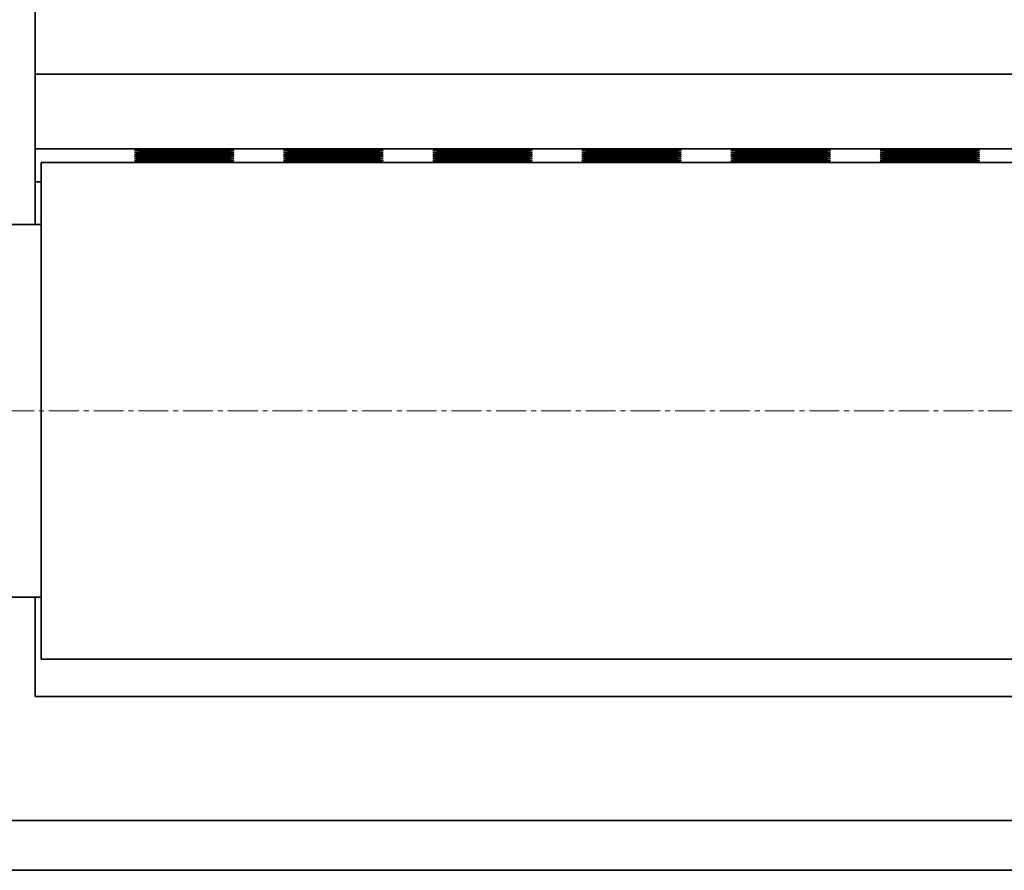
# Model space of a CAD drawing. Header units: millimetres. Extents: x 2945 to 26725, y -1082 to 16127.
# Tile 134 of 151: x 20882 to 21278, y 12148 to 12490. Entities that reach past the tile are written whole.
import ezdxf

# ---------------------------------------------------------------- set-up
doc = ezdxf.new("R2010")
doc.units = ezdxf.units.MM
doc.linetypes.add('点画线', pattern=[18, 12, -2, 2, -2])
doc.layers.get('0').update_dxf_attribs({"lineweight": 35})
for name, color, linetype, lineweight in [('中心线层', 1, '点画线', 18), ('几何体', 7, 'Continuous', 35), ('尺寸线层', 3, 'Continuous', 18)]:
    doc.layers.add(name, color=color, linetype=linetype, lineweight=lineweight)
doc.styles.add('标准', font='txt', dxfattribs={"width": 0.667})
doc.dimstyles.new('GB_尺寸', dxfattribs={"dimtxt": 3.5, "dimasz": 4, "dimexe": 2, "dimexo": 0, "dimtad": 1, "dimdsep": 46, "dimtxsty": '标准', "dimblk": '_CAXARROW', "dimcen": 0, "dimdle": 8, "dimazin": 2, "dimtfac": 0.707107, "dimtdec": 3, "dimtmove": 2, "dimatfit": 3, "dimfxl": 0, "dimfrac": 2, "dimtolj": 1, "dimarcsym": 0})

# ---------------------------------------------------------------- blocks, each defined once
blk = doc.blocks.new('*X159')
at = {"layer": '尺寸线层', "linetype": 'Continuous'}
for points in [[(20437.84, 13747.6), (20447.84, 13667.6), (20427.84, 13667.6)], [(20437.84, 10747.6), (20447.84, 10827.6), (20427.84, 10827.6)]]:
    blk.add_hatch(color=0, dxfattribs=at).paths.add_polyline_path(points, flags=0)
at = {"layer": '尺寸线层', "color": 0, "linetype": 'Continuous'}
for p, q in [((22045.93, 13747.6), (20397.84, 13747.6)), ((20437.84, 13747.6), (20437.84, 10747.6)), ((20790.93, 10747.6), (20397.84, 10747.6))]:
    blk.add_line(p, q, dxfattribs=at)
at = {"layer": '尺寸线层', "color": 0, "insert": (20390.72, 12247.6), "char_height": 70, "width": 255.1041, "attachment_point": 5, "rotation": 90, "line_spacing_factor": 1.15057, "style": '标准'}
blk.add_mtext('\\T1.1;3000', dxfattribs=at)
blk = doc.blocks.new('_CAXARROW')
blk.add_hatch(color=0).paths.add_polyline_path([(0, 0), (-1, 0.125), (-1, -0.125)], flags=0)

msp = doc.modelspace()

# ---------------------------------------------------------------- linework, layer by layer
at = {"layer": '中心线层'}
msp.add_line((23551.999, 12332.598), (20660.189, 12332.598), dxfattribs=at)
at = {"layer": '几何体'}
for p, q in [((20888.428, 12997.598), (20888.428, 12468.148)), ((23288.428, 12468.148), (20888.428, 12468.148)), ((20888.428, 12438.151), (20888.428, 12468.148)), ((23288.428, 12438.151), (20888.428, 12438.151)), ((20888.428, 12438.151), (20888.428, 12424.765)), ((23290.928, 12432.598), (20890.928, 12432.598)), ((20890.928, 12432.598), (20890.928, 12232.598)), ((20890.928, 12424.765), (20888.428, 12424.765)), ((20888.428, 12407.598), (20888.428, 12424.765)), ((20890.928, 12407.598), (20845.928, 12407.598)), ((20845.928, 12257.598), (20890.928, 12257.598)), ((20888.428, 12217.598), (20888.428, 12257.598)), ((20890.928, 12232.598), (23290.928, 12232.598)), ((20888.428, 12217.598), (23288.428, 12217.598)), ((23380.928, 12167.598), (20790.928, 12167.598)), ((23380.928, 12147.598), (20790.928, 12147.598))]:
    msp.add_line(p, q, dxfattribs=at)
for points in [[(20928.428, 12437.588), (20928.606, 12437.625), (20929.139, 12437.662), (20930.015, 12437.697), (20931.22, 12437.731), (20932.732, 12437.762), (20934.524, 12437.79), (20936.564, 12437.814), (20938.816, 12437.835), (20941.24, 12437.85), (20943.791, 12437.862), (20946.426, 12437.868), (20949.096, 12437.869), (20951.754, 12437.865), (20954.353, 12437.857), (20956.847, 12437.843), (20959.19, 12437.825), (20961.34, 12437.803), (20963.261, 12437.776), (20964.917, 12437.747), (20966.278, 12437.715), (20967.321, 12437.68), (20968.027, 12437.644), (20968.383, 12437.606), (20968.383, 12437.569), (20968.027, 12437.531), (20967.321, 12437.495), (20966.278, 12437.46), (20964.917, 12437.428), (20963.261, 12437.399), (20961.34, 12437.372), (20959.19, 12437.35), (20956.847, 12437.332), (20954.353, 12437.318), (20951.754, 12437.31), (20949.096, 12437.306), (20946.426, 12437.307), (20943.791, 12437.314), (20941.24, 12437.325), (20938.816, 12437.341), (20936.564, 12437.361), (20934.524, 12437.385), (20932.732, 12437.413), (20931.22, 12437.444), (20930.015, 12437.478), (20929.139, 12437.513), (20928.606, 12437.55), (20928.428, 12437.588)], [(20928.428, 12436.743), (20928.606, 12436.78), (20929.139, 12436.817), (20930.015, 12436.852), (20931.22, 12436.886), (20932.732, 12436.917), (20934.524, 12436.945), (20936.564, 12436.969), (20938.816, 12436.99), (20941.24, 12437.005), (20943.791, 12437.017), (20946.426, 12437.023), (20949.096, 12437.024), (20951.754, 12437.02), (20954.353, 12437.012), (20956.847, 12436.998), (20959.19, 12436.98), (20961.34, 12436.958), (20963.261, 12436.931), (20964.917, 12436.902), (20966.278, 12436.87), (20967.321, 12436.835), (20968.027, 12436.799), (20968.383, 12436.761), (20968.383, 12436.724), (20968.027, 12436.686), (20967.321, 12436.65), (20966.278, 12436.615), (20964.917, 12436.583), (20963.261, 12436.554), (20961.34, 12436.527), (20959.19, 12436.505), (20956.847, 12436.487), (20954.353, 12436.473), (20951.754, 12436.465), (20949.096, 12436.461), (20946.426, 12436.462), (20943.791, 12436.469), (20941.24, 12436.48), (20938.816, 12436.496), (20936.564, 12436.516), (20934.524, 12436.54), (20932.732, 12436.568), (20931.22, 12436.599), (20930.015, 12436.633), (20929.139, 12436.668), (20928.606, 12436.705), (20928.428, 12436.743)], [(20988.428, 12437.588), (20988.606, 12437.625), (20989.139, 12437.662), (20990.015, 12437.697), (20991.22, 12437.731), (20992.732, 12437.762), (20994.524, 12437.79), (20996.564, 12437.814), (20998.816, 12437.835), (21001.24, 12437.85), (21003.791, 12437.862), (21006.426, 12437.868), (21009.096, 12437.869), (21011.754, 12437.865), (21014.353, 12437.857), (21016.847, 12437.843), (21019.19, 12437.825), (21021.34, 12437.803), (21023.261, 12437.776), (21024.917, 12437.747), (21026.278, 12437.715), (21027.321, 12437.68), (21028.027, 12437.644), (21028.383, 12437.606), (21028.383, 12437.569), (21028.027, 12437.531), (21027.321, 12437.495), (21026.278, 12437.46), (21024.917, 12437.428), (21023.261, 12437.399), (21021.34, 12437.372), (21019.19, 12437.35), (21016.847, 12437.332), (21014.353, 12437.318), (21011.754, 12437.31), (21009.096, 12437.306), (21006.426, 12437.307), (21003.791, 12437.314), (21001.24, 12437.325), (20998.816, 12437.341), (20996.564, 12437.361), (20994.524, 12437.385), (20992.732, 12437.413), (20991.22, 12437.444), (20990.015, 12437.478), (20989.139, 12437.513), (20988.606, 12437.55), (20988.428, 12437.588)], [(20988.428, 12436.743), (20988.606, 12436.78), (20989.139, 12436.817), (20990.015, 12436.852), (20991.22, 12436.886), (20992.732, 12436.917), (20994.524, 12436.945), (20996.564, 12436.969), (20998.816, 12436.99), (21001.24, 12437.005), (21003.791, 12437.017), (21006.426, 12437.023), (21009.096, 12437.024), (21011.754, 12437.02), (21014.353, 12437.012), (21016.847, 12436.998), (21019.19, 12436.98), (21021.34, 12436.958), (21023.261, 12436.931), (21024.917, 12436.902), (21026.278, 12436.87), (21027.321, 12436.835), (21028.027, 12436.799), (21028.383, 12436.761), (21028.383, 12436.724), (21028.027, 12436.686), (21027.321, 12436.65), (21026.278, 12436.615), (21024.917, 12436.583), (21023.261, 12436.554), (21021.34, 12436.527), (21019.19, 12436.505), (21016.847, 12436.487), (21014.353, 12436.473), (21011.754, 12436.465), (21009.096, 12436.461), (21006.426, 12436.462), (21003.791, 12436.469), (21001.24, 12436.48), (20998.816, 12436.496), (20996.564, 12436.516), (20994.524, 12436.54), (20992.732, 12436.568), (20991.22, 12436.599), (20990.015, 12436.633), (20989.139, 12436.668), (20988.606, 12436.705), (20988.428, 12436.743)], [(21048.428, 12437.588), (21048.606, 12437.625), (21049.139, 12437.662), (21050.015, 12437.697), (21051.22, 12437.731), (21052.732, 12437.762), (21054.524, 12437.79), (21056.564, 12437.814), (21058.816, 12437.835), (21061.24, 12437.85), (21063.791, 12437.862), (21066.426, 12437.868), (21069.096, 12437.869), (21071.754, 12437.865), (21074.353, 12437.857), (21076.847, 12437.843), (21079.19, 12437.825), (21081.34, 12437.803), (21083.261, 12437.776), (21084.917, 12437.747), (21086.278, 12437.715), (21087.321, 12437.68), (21088.027, 12437.644), (21088.383, 12437.606), (21088.383, 12437.569), (21088.027, 12437.531), (21087.321, 12437.495), (21086.278, 12437.46), (21084.917, 12437.428), (21083.261, 12437.399), (21081.34, 12437.372), (21079.19, 12437.35), (21076.847, 12437.332), (21074.353, 12437.318), (21071.754, 12437.31), (21069.096, 12437.306), (21066.426, 12437.307), (21063.791, 12437.314), (21061.24, 12437.325), (21058.816, 12437.341), (21056.564, 12437.361), (21054.524, 12437.385), (21052.732, 12437.413), (21051.22, 12437.444), (21050.015, 12437.478), (21049.139, 12437.513), (21048.606, 12437.55), (21048.428, 12437.588)], [(21048.428, 12436.743), (21048.606, 12436.78), (21049.139, 12436.817), (21050.015, 12436.852), (21051.22, 12436.886), (21052.732, 12436.917), (21054.524, 12436.945), (21056.564, 12436.969), (21058.816, 12436.99), (21061.24, 12437.005), (21063.791, 12437.017), (21066.426, 12437.023), (21069.096, 12437.024), (21071.754, 12437.02), (21074.353, 12437.012), (21076.847, 12436.998), (21079.19, 12436.98), (21081.34, 12436.958), (21083.261, 12436.931), (21084.917, 12436.902), (21086.278, 12436.87), (21087.321, 12436.835), (21088.027, 12436.799), (21088.383, 12436.761), (21088.383, 12436.724), (21088.027, 12436.686), (21087.321, 12436.65), (21086.278, 12436.615), (21084.917, 12436.583), (21083.261, 12436.554), (21081.34, 12436.527), (21079.19, 12436.505), (21076.847, 12436.487), (21074.353, 12436.473), (21071.754, 12436.465), (21069.096, 12436.461), (21066.426, 12436.462), (21063.791, 12436.469), (21061.24, 12436.48), (21058.816, 12436.496), (21056.564, 12436.516), (21054.524, 12436.54), (21052.732, 12436.568), (21051.22, 12436.599), (21050.015, 12436.633), (21049.139, 12436.668), (21048.606, 12436.705), (21048.428, 12436.743)], [(21108.428, 12437.588), (21108.606, 12437.625), (21109.139, 12437.662), (21110.015, 12437.697), (21111.22, 12437.731), (21112.732, 12437.762), (21114.524, 12437.79), (21116.564, 12437.814), (21118.816, 12437.835), (21121.24, 12437.85), (21123.791, 12437.862), (21126.426, 12437.868), (21129.096, 12437.869), (21131.754, 12437.865), (21134.353, 12437.857), (21136.847, 12437.843), (21139.19, 12437.825), (21141.34, 12437.803), (21143.261, 12437.776), (21144.917, 12437.747), (21146.278, 12437.715), (21147.321, 12437.68), (21148.027, 12437.644), (21148.383, 12437.606), (21148.383, 12437.569), (21148.027, 12437.531), (21147.321, 12437.495), (21146.278, 12437.46), (21144.917, 12437.428), (21143.261, 12437.399), (21141.34, 12437.372), (21139.19, 12437.35), (21136.847, 12437.332), (21134.353, 12437.318), (21131.754, 12437.31), (21129.096, 12437.306), (21126.426, 12437.307), (21123.791, 12437.314), (21121.24, 12437.325), (21118.816, 12437.341), (21116.564, 12437.361), (21114.524, 12437.385), (21112.732, 12437.413), (21111.22, 12437.444), (21110.015, 12437.478), (21109.139, 12437.513), (21108.606, 12437.55), (21108.428, 12437.588)], [(21108.428, 12436.743), (21108.606, 12436.78), (21109.139, 12436.817), (21110.015, 12436.852), (21111.22, 12436.886), (21112.732, 12436.917), (21114.524, 12436.945), (21116.564, 12436.969), (21118.816, 12436.99), (21121.24, 12437.005), (21123.791, 12437.017), (21126.426, 12437.023), (21129.096, 12437.024), (21131.754, 12437.02), (21134.353, 12437.012), (21136.847, 12436.998), (21139.19, 12436.98), (21141.34, 12436.958), (21143.261, 12436.931), (21144.917, 12436.902), (21146.278, 12436.87), (21147.321, 12436.835), (21148.027, 12436.799), (21148.383, 12436.761), (21148.383, 12436.724), (21148.027, 12436.686), (21147.321, 12436.65), (21146.278, 12436.615), (21144.917, 12436.583), (21143.261, 12436.554), (21141.34, 12436.527), (21139.19, 12436.505), (21136.847, 12436.487), (21134.353, 12436.473), (21131.754, 12436.465), (21129.096, 12436.461), (21126.426, 12436.462), (21123.791, 12436.469), (21121.24, 12436.48), (21118.816, 12436.496), (21116.564, 12436.516), (21114.524, 12436.54), (21112.732, 12436.568), (21111.22, 12436.599), (21110.015, 12436.633), (21109.139, 12436.668), (21108.606, 12436.705), (21108.428, 12436.743)], [(21168.428, 12437.588), (21168.606, 12437.625), (21169.139, 12437.662), (21170.015, 12437.697), (21171.22, 12437.731), (21172.732, 12437.762), (21174.524, 12437.79), (21176.564, 12437.814), (21178.816, 12437.835), (21181.24, 12437.85), (21183.791, 12437.862), (21186.426, 12437.868), (21189.096, 12437.869), (21191.754, 12437.865), (21194.353, 12437.857), (21196.847, 12437.843), (21199.19, 12437.825), (21201.34, 12437.803), (21203.261, 12437.776), (21204.917, 12437.747), (21206.278, 12437.715), (21207.321, 12437.68), (21208.027, 12437.644), (21208.383, 12437.606), (21208.383, 12437.569), (21208.027, 12437.531), (21207.321, 12437.495), (21206.278, 12437.46), (21204.917, 12437.428), (21203.261, 12437.399), (21201.34, 12437.372), (21199.19, 12437.35), (21196.847, 12437.332), (21194.353, 12437.318), (21191.754, 12437.31), (21189.096, 12437.306), (21186.426, 12437.307), (21183.791, 12437.314), (21181.24, 12437.325), (21178.816, 12437.341), (21176.564, 12437.361), (21174.524, 12437.385), (21172.732, 12437.413), (21171.22, 12437.444), (21170.015, 12437.478), (21169.139, 12437.513), (21168.606, 12437.55), (21168.428, 12437.588)], [(21168.428, 12436.743), (21168.606, 12436.78), (21169.139, 12436.817), (21170.015, 12436.852), (21171.22, 12436.886), (21172.732, 12436.917), (21174.524, 12436.945), (21176.564, 12436.969), (21178.816, 12436.99), (21181.24, 12437.005), (21183.791, 12437.017), (21186.426, 12437.023), (21189.096, 12437.024), (21191.754, 12437.02), (21194.353, 12437.012), (21196.847, 12436.998), (21199.19, 12436.98), (21201.34, 12436.958), (21203.261, 12436.931), (21204.917, 12436.902), (21206.278, 12436.87), (21207.321, 12436.835), (21208.027, 12436.799), (21208.383, 12436.761), (21208.383, 12436.724), (21208.027, 12436.686), (21207.321, 12436.65), (21206.278, 12436.615), (21204.917, 12436.583), (21203.261, 12436.554), (21201.34, 12436.527), (21199.19, 12436.505), (21196.847, 12436.487), (21194.353, 12436.473), (21191.754, 12436.465), (21189.096, 12436.461), (21186.426, 12436.462), (21183.791, 12436.469), (21181.24, 12436.48), (21178.816, 12436.496), (21176.564, 12436.516), (21174.524, 12436.54), (21172.732, 12436.568), (21171.22, 12436.599), (21170.015, 12436.633), (21169.139, 12436.668), (21168.606, 12436.705), (21168.428, 12436.743)], [(21228.428, 12437.588), (21228.606, 12437.625), (21229.139, 12437.662), (21230.015, 12437.697), (21231.22, 12437.731), (21232.732, 12437.762), (21234.524, 12437.79), (21236.564, 12437.814), (21238.816, 12437.835), (21241.24, 12437.85), (21243.791, 12437.862), (21246.426, 12437.868), (21249.096, 12437.869), (21251.754, 12437.865), (21254.353, 12437.857), (21256.847, 12437.843), (21259.19, 12437.825), (21261.34, 12437.803), (21263.261, 12437.776), (21264.917, 12437.747), (21266.278, 12437.715), (21267.321, 12437.68), (21268.027, 12437.644), (21268.383, 12437.606), (21268.383, 12437.569), (21268.027, 12437.531), (21267.321, 12437.495), (21266.278, 12437.46), (21264.917, 12437.428), (21263.261, 12437.399), (21261.34, 12437.372), (21259.19, 12437.35), (21256.847, 12437.332), (21254.353, 12437.318), (21251.754, 12437.31), (21249.096, 12437.306), (21246.426, 12437.307), (21243.791, 12437.314), (21241.24, 12437.325), (21238.816, 12437.341), (21236.564, 12437.361), (21234.524, 12437.385), (21232.732, 12437.413), (21231.22, 12437.444), (21230.015, 12437.478), (21229.139, 12437.513), (21228.606, 12437.55), (21228.428, 12437.588)], [(21228.428, 12436.743), (21228.606, 12436.78), (21229.139, 12436.817), (21230.015, 12436.852), (21231.22, 12436.886), (21232.732, 12436.917), (21234.524, 12436.945), (21236.564, 12436.969), (21238.816, 12436.99), (21241.24, 12437.005), (21243.791, 12437.017), (21246.426, 12437.023), (21249.096, 12437.024), (21251.754, 12437.02), (21254.353, 12437.012), (21256.847, 12436.998), (21259.19, 12436.98), (21261.34, 12436.958), (21263.261, 12436.931), (21264.917, 12436.902), (21266.278, 12436.87), (21267.321, 12436.835), (21268.027, 12436.799), (21268.383, 12436.761), (21268.383, 12436.724), (21268.027, 12436.686), (21267.321, 12436.65), (21266.278, 12436.615), (21264.917, 12436.583), (21263.261, 12436.554), (21261.34, 12436.527), (21259.19, 12436.505), (21256.847, 12436.487), (21254.353, 12436.473), (21251.754, 12436.465), (21249.096, 12436.461), (21246.426, 12436.462), (21243.791, 12436.469), (21241.24, 12436.48), (21238.816, 12436.496), (21236.564, 12436.516), (21234.524, 12436.54), (21232.732, 12436.568), (21231.22, 12436.599), (21230.015, 12436.633), (21229.139, 12436.668), (21228.606, 12436.705), (21228.428, 12436.743)], [(20928.428, 12435.898), (20928.606, 12435.935), (20929.139, 12435.972), (20930.015, 12436.007), (20931.22, 12436.041), (20932.732, 12436.072), (20934.524, 12436.1), (20936.564, 12436.124), (20938.816, 12436.145), (20941.24, 12436.16), (20943.791, 12436.172), (20946.426, 12436.178), (20949.096, 12436.179), (20951.754, 12436.175), (20954.353, 12436.167), (20956.847, 12436.153), (20959.19, 12436.135), (20961.34, 12436.113), (20963.261, 12436.086), (20964.917, 12436.057), (20966.278, 12436.025), (20967.321, 12435.99), (20968.027, 12435.954), (20968.383, 12435.916), (20968.383, 12435.879), (20968.027, 12435.841), (20967.321, 12435.805), (20966.278, 12435.77), (20964.917, 12435.738), (20963.261, 12435.709), (20961.34, 12435.682), (20959.19, 12435.66), (20956.847, 12435.642), (20954.353, 12435.628), (20951.754, 12435.62), (20949.096, 12435.616), (20946.426, 12435.617), (20943.791, 12435.624), (20941.24, 12435.635), (20938.816, 12435.651), (20936.564, 12435.671), (20934.524, 12435.695), (20932.732, 12435.723), (20931.22, 12435.754), (20930.015, 12435.788), (20929.139, 12435.823), (20928.606, 12435.86), (20928.428, 12435.898)], [(20928.428, 12435.053), (20928.606, 12435.09), (20929.139, 12435.127), (20930.015, 12435.162), (20931.22, 12435.196), (20932.732, 12435.227), (20934.524, 12435.255), (20936.564, 12435.279), (20938.816, 12435.3), (20941.24, 12435.315), (20943.791, 12435.327), (20946.426, 12435.333), (20949.096, 12435.334), (20951.754, 12435.33), (20954.353, 12435.322), (20956.847, 12435.308), (20959.19, 12435.29), (20961.34, 12435.268), (20963.261, 12435.241), (20964.917, 12435.212), (20966.278, 12435.18), (20967.321, 12435.145), (20968.027, 12435.109), (20968.383, 12435.071), (20968.383, 12435.034), (20968.027, 12434.996), (20967.321, 12434.96), (20966.278, 12434.925), (20964.917, 12434.893), (20963.261, 12434.864), (20961.34, 12434.837), (20959.19, 12434.815), (20956.847, 12434.797), (20954.353, 12434.784), (20951.754, 12434.775), (20949.096, 12434.771), (20946.426, 12434.772), (20943.791, 12434.779), (20941.24, 12434.79), (20938.816, 12434.806), (20936.564, 12434.826), (20934.524, 12434.85), (20932.732, 12434.878), (20931.22, 12434.909), (20930.015, 12434.943), (20929.139, 12434.978), (20928.606, 12435.015), (20928.428, 12435.053)], [(20928.428, 12434.208), (20928.606, 12434.245), (20929.139, 12434.282), (20930.015, 12434.317), (20931.22, 12434.351), (20932.732, 12434.382), (20934.524, 12434.41), (20936.564, 12434.434), (20938.816, 12434.455), (20941.24, 12434.47), (20943.791, 12434.482), (20946.426, 12434.488), (20949.096, 12434.489), (20951.754, 12434.485), (20954.353, 12434.477), (20956.847, 12434.463), (20959.19, 12434.445), (20961.34, 12434.423), (20963.261, 12434.396), (20964.917, 12434.367), (20966.278, 12434.335), (20967.321, 12434.3), (20968.027, 12434.264), (20968.383, 12434.226), (20968.383, 12434.189), (20968.027, 12434.151), (20967.321, 12434.115), (20966.278, 12434.08), (20964.917, 12434.048), (20963.261, 12434.019), (20961.34, 12433.992), (20959.19, 12433.97), (20956.847, 12433.952), (20954.353, 12433.939), (20951.754, 12433.93), (20949.096, 12433.926), (20946.426, 12433.927), (20943.791, 12433.934), (20941.24, 12433.945), (20938.816, 12433.961), (20936.564, 12433.981), (20934.524, 12434.005), (20932.732, 12434.033), (20931.22, 12434.064), (20930.015, 12434.098), (20929.139, 12434.133), (20928.606, 12434.17), (20928.428, 12434.208)], [(20928.428, 12433.363), (20928.606, 12433.4), (20929.139, 12433.437), (20930.015, 12433.472), (20931.22, 12433.506), (20932.732, 12433.537), (20934.524, 12433.565), (20936.564, 12433.589), (20938.816, 12433.61), (20941.24, 12433.625), (20943.791, 12433.637), (20946.426, 12433.643), (20949.096, 12433.644), (20951.754, 12433.64), (20954.353, 12433.632), (20956.847, 12433.618), (20959.19, 12433.6), (20961.34, 12433.578), (20963.261, 12433.551), (20964.917, 12433.522), (20966.278, 12433.49), (20967.321, 12433.455), (20968.027, 12433.419), (20968.383, 12433.381), (20968.383, 12433.344), (20968.027, 12433.306), (20967.321, 12433.27), (20966.278, 12433.235), (20964.917, 12433.203), (20963.261, 12433.174), (20961.34, 12433.147), (20959.19, 12433.125), (20956.847, 12433.107), (20954.353, 12433.094), (20951.754, 12433.085), (20949.096, 12433.081), (20946.426, 12433.082), (20943.791, 12433.089), (20941.24, 12433.1), (20938.816, 12433.116), (20936.564, 12433.136), (20934.524, 12433.16), (20932.732, 12433.188), (20931.22, 12433.219), (20930.015, 12433.253), (20929.139, 12433.288), (20928.606, 12433.325), (20928.428, 12433.363)], [(20988.428, 12435.898), (20988.606, 12435.935), (20989.139, 12435.972), (20990.015, 12436.007), (20991.22, 12436.041), (20992.732, 12436.072), (20994.524, 12436.1), (20996.564, 12436.124), (20998.816, 12436.145), (21001.24, 12436.16), (21003.791, 12436.172), (21006.426, 12436.178), (21009.096, 12436.179), (21011.754, 12436.175), (21014.353, 12436.167), (21016.847, 12436.153), (21019.19, 12436.135), (21021.34, 12436.113), (21023.261, 12436.086), (21024.917, 12436.057), (21026.278, 12436.025), (21027.321, 12435.99), (21028.027, 12435.954), (21028.383, 12435.916), (21028.383, 12435.879), (21028.027, 12435.841), (21027.321, 12435.805), (21026.278, 12435.77), (21024.917, 12435.738), (21023.261, 12435.709), (21021.34, 12435.682), (21019.19, 12435.66), (21016.847, 12435.642), (21014.353, 12435.628), (21011.754, 12435.62), (21009.096, 12435.616), (21006.426, 12435.617), (21003.791, 12435.624), (21001.24, 12435.635), (20998.816, 12435.651), (20996.564, 12435.671), (20994.524, 12435.695), (20992.732, 12435.723), (20991.22, 12435.754), (20990.015, 12435.788), (20989.139, 12435.823), (20988.606, 12435.86), (20988.428, 12435.898)], [(20988.428, 12435.053), (20988.606, 12435.09), (20989.139, 12435.127), (20990.015, 12435.162), (20991.22, 12435.196), (20992.732, 12435.227), (20994.524, 12435.255), (20996.564, 12435.279), (20998.816, 12435.3), (21001.24, 12435.315), (21003.791, 12435.327), (21006.426, 12435.333), (21009.096, 12435.334), (21011.754, 12435.33), (21014.353, 12435.322), (21016.847, 12435.308), (21019.19, 12435.29), (21021.34, 12435.268), (21023.261, 12435.241), (21024.917, 12435.212), (21026.278, 12435.18), (21027.321, 12435.145), (21028.027, 12435.109), (21028.383, 12435.071), (21028.383, 12435.034), (21028.027, 12434.996), (21027.321, 12434.96), (21026.278, 12434.925), (21024.917, 12434.893), (21023.261, 12434.864), (21021.34, 12434.837), (21019.19, 12434.815), (21016.847, 12434.797), (21014.353, 12434.784), (21011.754, 12434.775), (21009.096, 12434.771), (21006.426, 12434.772), (21003.791, 12434.779), (21001.24, 12434.79), (20998.816, 12434.806), (20996.564, 12434.826), (20994.524, 12434.85), (20992.732, 12434.878), (20991.22, 12434.909), (20990.015, 12434.943), (20989.139, 12434.978), (20988.606, 12435.015), (20988.428, 12435.053)], [(20988.428, 12434.208), (20988.606, 12434.245), (20989.139, 12434.282), (20990.015, 12434.317), (20991.22, 12434.351), (20992.732, 12434.382), (20994.524, 12434.41), (20996.564, 12434.434), (20998.816, 12434.455), (21001.24, 12434.47), (21003.791, 12434.482), (21006.426, 12434.488), (21009.096, 12434.489), (21011.754, 12434.485), (21014.353, 12434.477), (21016.847, 12434.463), (21019.19, 12434.445), (21021.34, 12434.423), (21023.261, 12434.396), (21024.917, 12434.367), (21026.278, 12434.335), (21027.321, 12434.3), (21028.027, 12434.264), (21028.383, 12434.226), (21028.383, 12434.189), (21028.027, 12434.151), (21027.321, 12434.115), (21026.278, 12434.08), (21024.917, 12434.048), (21023.261, 12434.019), (21021.34, 12433.992), (21019.19, 12433.97), (21016.847, 12433.952), (21014.353, 12433.939), (21011.754, 12433.93), (21009.096, 12433.926), (21006.426, 12433.927), (21003.791, 12433.934), (21001.24, 12433.945), (20998.816, 12433.961), (20996.564, 12433.981), (20994.524, 12434.005), (20992.732, 12434.033), (20991.22, 12434.064), (20990.015, 12434.098), (20989.139, 12434.133), (20988.606, 12434.17), (20988.428, 12434.208)], [(20988.428, 12433.363), (20988.606, 12433.4), (20989.139, 12433.437), (20990.015, 12433.472), (20991.22, 12433.506), (20992.732, 12433.537), (20994.524, 12433.565), (20996.564, 12433.589), (20998.816, 12433.61), (21001.24, 12433.625), (21003.791, 12433.637), (21006.426, 12433.643), (21009.096, 12433.644), (21011.754, 12433.64), (21014.353, 12433.632), (21016.847, 12433.618), (21019.19, 12433.6), (21021.34, 12433.578), (21023.261, 12433.551), (21024.917, 12433.522), (21026.278, 12433.49), (21027.321, 12433.455), (21028.027, 12433.419), (21028.383, 12433.381), (21028.383, 12433.344), (21028.027, 12433.306), (21027.321, 12433.27), (21026.278, 12433.235), (21024.917, 12433.203), (21023.261, 12433.174), (21021.34, 12433.147), (21019.19, 12433.125), (21016.847, 12433.107), (21014.353, 12433.094), (21011.754, 12433.085), (21009.096, 12433.081), (21006.426, 12433.082), (21003.791, 12433.089), (21001.24, 12433.1), (20998.816, 12433.116), (20996.564, 12433.136), (20994.524, 12433.16), (20992.732, 12433.188), (20991.22, 12433.219), (20990.015, 12433.253), (20989.139, 12433.288), (20988.606, 12433.325), (20988.428, 12433.363)], [(21048.428, 12435.898), (21048.606, 12435.935), (21049.139, 12435.972), (21050.015, 12436.007), (21051.22, 12436.041), (21052.732, 12436.072), (21054.524, 12436.1), (21056.564, 12436.124), (21058.816, 12436.145), (21061.24, 12436.16), (21063.791, 12436.172), (21066.426, 12436.178), (21069.096, 12436.179), (21071.754, 12436.175), (21074.353, 12436.167), (21076.847, 12436.153), (21079.19, 12436.135), (21081.34, 12436.113), (21083.261, 12436.086), (21084.917, 12436.057), (21086.278, 12436.025), (21087.321, 12435.99), (21088.027, 12435.954), (21088.383, 12435.916), (21088.383, 12435.879), (21088.027, 12435.841), (21087.321, 12435.805), (21086.278, 12435.77), (21084.917, 12435.738), (21083.261, 12435.709), (21081.34, 12435.682), (21079.19, 12435.66), (21076.847, 12435.642), (21074.353, 12435.628), (21071.754, 12435.62), (21069.096, 12435.616), (21066.426, 12435.617), (21063.791, 12435.624), (21061.24, 12435.635), (21058.816, 12435.651), (21056.564, 12435.671), (21054.524, 12435.695), (21052.732, 12435.723), (21051.22, 12435.754), (21050.015, 12435.788), (21049.139, 12435.823), (21048.606, 12435.86), (21048.428, 12435.898)], [(21048.428, 12435.053), (21048.606, 12435.09), (21049.139, 12435.127), (21050.015, 12435.162), (21051.22, 12435.196), (21052.732, 12435.227), (21054.524, 12435.255), (21056.564, 12435.279), (21058.816, 12435.3), (21061.24, 12435.315), (21063.791, 12435.327), (21066.426, 12435.333), (21069.096, 12435.334), (21071.754, 12435.33), (21074.353, 12435.322), (21076.847, 12435.308), (21079.19, 12435.29), (21081.34, 12435.268), (21083.261, 12435.241), (21084.917, 12435.212), (21086.278, 12435.18), (21087.321, 12435.145), (21088.027, 12435.109), (21088.383, 12435.071), (21088.383, 12435.034), (21088.027, 12434.996), (21087.321, 12434.96), (21086.278, 12434.925), (21084.917, 12434.893), (21083.261, 12434.864), (21081.34, 12434.837), (21079.19, 12434.815), (21076.847, 12434.797), (21074.353, 12434.784), (21071.754, 12434.775), (21069.096, 12434.771), (21066.426, 12434.772), (21063.791, 12434.779), (21061.24, 12434.79), (21058.816, 12434.806), (21056.564, 12434.826), (21054.524, 12434.85), (21052.732, 12434.878), (21051.22, 12434.909), (21050.015, 12434.943), (21049.139, 12434.978), (21048.606, 12435.015), (21048.428, 12435.053)], [(21048.428, 12434.208), (21048.606, 12434.245), (21049.139, 12434.282), (21050.015, 12434.317), (21051.22, 12434.351), (21052.732, 12434.382), (21054.524, 12434.41), (21056.564, 12434.434), (21058.816, 12434.455), (21061.24, 12434.47), (21063.791, 12434.482), (21066.426, 12434.488), (21069.096, 12434.489), (21071.754, 12434.485), (21074.353, 12434.477), (21076.847, 12434.463), (21079.19, 12434.445), (21081.34, 12434.423), (21083.261, 12434.396), (21084.917, 12434.367), (21086.278, 12434.335), (21087.321, 12434.3), (21088.027, 12434.264), (21088.383, 12434.226), (21088.383, 12434.189), (21088.027, 12434.151), (21087.321, 12434.115), (21086.278, 12434.08), (21084.917, 12434.048), (21083.261, 12434.019), (21081.34, 12433.992), (21079.19, 12433.97), (21076.847, 12433.952), (21074.353, 12433.939), (21071.754, 12433.93), (21069.096, 12433.926), (21066.426, 12433.927), (21063.791, 12433.934), (21061.24, 12433.945), (21058.816, 12433.961), (21056.564, 12433.981), (21054.524, 12434.005), (21052.732, 12434.033), (21051.22, 12434.064), (21050.015, 12434.098), (21049.139, 12434.133), (21048.606, 12434.17), (21048.428, 12434.208)], [(21048.428, 12433.363), (21048.606, 12433.4), (21049.139, 12433.437), (21050.015, 12433.472), (21051.22, 12433.506), (21052.732, 12433.537), (21054.524, 12433.565), (21056.564, 12433.589), (21058.816, 12433.61), (21061.24, 12433.625), (21063.791, 12433.637), (21066.426, 12433.643), (21069.096, 12433.644), (21071.754, 12433.64), (21074.353, 12433.632), (21076.847, 12433.618), (21079.19, 12433.6), (21081.34, 12433.578), (21083.261, 12433.551), (21084.917, 12433.522), (21086.278, 12433.49), (21087.321, 12433.455), (21088.027, 12433.419), (21088.383, 12433.381), (21088.383, 12433.344), (21088.027, 12433.306), (21087.321, 12433.27), (21086.278, 12433.235), (21084.917, 12433.203), (21083.261, 12433.174), (21081.34, 12433.147), (21079.19, 12433.125), (21076.847, 12433.107), (21074.353, 12433.094), (21071.754, 12433.085), (21069.096, 12433.081), (21066.426, 12433.082), (21063.791, 12433.089), (21061.24, 12433.1), (21058.816, 12433.116), (21056.564, 12433.136), (21054.524, 12433.16), (21052.732, 12433.188), (21051.22, 12433.219), (21050.015, 12433.253), (21049.139, 12433.288), (21048.606, 12433.325), (21048.428, 12433.363)], [(21108.428, 12435.898), (21108.606, 12435.935), (21109.139, 12435.972), (21110.015, 12436.007), (21111.22, 12436.041), (21112.732, 12436.072), (21114.524, 12436.1), (21116.564, 12436.124), (21118.816, 12436.145), (21121.24, 12436.16), (21123.791, 12436.172), (21126.426, 12436.178), (21129.096, 12436.179), (21131.754, 12436.175), (21134.353, 12436.167), (21136.847, 12436.153), (21139.19, 12436.135), (21141.34, 12436.113), (21143.261, 12436.086), (21144.917, 12436.057), (21146.278, 12436.025), (21147.321, 12435.99), (21148.027, 12435.954), (21148.383, 12435.916), (21148.383, 12435.879), (21148.027, 12435.841), (21147.321, 12435.805), (21146.278, 12435.77), (21144.917, 12435.738), (21143.261, 12435.709), (21141.34, 12435.682), (21139.19, 12435.66), (21136.847, 12435.642), (21134.353, 12435.628), (21131.754, 12435.62), (21129.096, 12435.616), (21126.426, 12435.617), (21123.791, 12435.624), (21121.24, 12435.635), (21118.816, 12435.651), (21116.564, 12435.671), (21114.524, 12435.695), (21112.732, 12435.723), (21111.22, 12435.754), (21110.015, 12435.788), (21109.139, 12435.823), (21108.606, 12435.86), (21108.428, 12435.898)], [(21108.428, 12435.053), (21108.606, 12435.09), (21109.139, 12435.127), (21110.015, 12435.162), (21111.22, 12435.196), (21112.732, 12435.227), (21114.524, 12435.255), (21116.564, 12435.279), (21118.816, 12435.3), (21121.24, 12435.315), (21123.791, 12435.327), (21126.426, 12435.333), (21129.096, 12435.334), (21131.754, 12435.33), (21134.353, 12435.322), (21136.847, 12435.308), (21139.19, 12435.29), (21141.34, 12435.268), (21143.261, 12435.241), (21144.917, 12435.212), (21146.278, 12435.18), (21147.321, 12435.145), (21148.027, 12435.109), (21148.383, 12435.071), (21148.383, 12435.034), (21148.027, 12434.996), (21147.321, 12434.96), (21146.278, 12434.925), (21144.917, 12434.893), (21143.261, 12434.864), (21141.34, 12434.837), (21139.19, 12434.815), (21136.847, 12434.797), (21134.353, 12434.784), (21131.754, 12434.775), (21129.096, 12434.771), (21126.426, 12434.772), (21123.791, 12434.779), (21121.24, 12434.79), (21118.816, 12434.806), (21116.564, 12434.826), (21114.524, 12434.85), (21112.732, 12434.878), (21111.22, 12434.909), (21110.015, 12434.943), (21109.139, 12434.978), (21108.606, 12435.015), (21108.428, 12435.053)], [(21108.428, 12434.208), (21108.606, 12434.245), (21109.139, 12434.282), (21110.015, 12434.317), (21111.22, 12434.351), (21112.732, 12434.382), (21114.524, 12434.41), (21116.564, 12434.434), (21118.816, 12434.455), (21121.24, 12434.47), (21123.791, 12434.482), (21126.426, 12434.488), (21129.096, 12434.489), (21131.754, 12434.485), (21134.353, 12434.477), (21136.847, 12434.463), (21139.19, 12434.445), (21141.34, 12434.423), (21143.261, 12434.396), (21144.917, 12434.367), (21146.278, 12434.335), (21147.321, 12434.3), (21148.027, 12434.264), (21148.383, 12434.226), (21148.383, 12434.189), (21148.027, 12434.151), (21147.321, 12434.115), (21146.278, 12434.08), (21144.917, 12434.048), (21143.261, 12434.019), (21141.34, 12433.992), (21139.19, 12433.97), (21136.847, 12433.952), (21134.353, 12433.939), (21131.754, 12433.93), (21129.096, 12433.926), (21126.426, 12433.927), (21123.791, 12433.934), (21121.24, 12433.945), (21118.816, 12433.961), (21116.564, 12433.981), (21114.524, 12434.005), (21112.732, 12434.033), (21111.22, 12434.064), (21110.015, 12434.098), (21109.139, 12434.133), (21108.606, 12434.17), (21108.428, 12434.208)], [(21108.428, 12433.363), (21108.606, 12433.4), (21109.139, 12433.437), (21110.015, 12433.472), (21111.22, 12433.506), (21112.732, 12433.537), (21114.524, 12433.565), (21116.564, 12433.589), (21118.816, 12433.61), (21121.24, 12433.625), (21123.791, 12433.637), (21126.426, 12433.643), (21129.096, 12433.644), (21131.754, 12433.64), (21134.353, 12433.632), (21136.847, 12433.618), (21139.19, 12433.6), (21141.34, 12433.578), (21143.261, 12433.551), (21144.917, 12433.522), (21146.278, 12433.49), (21147.321, 12433.455), (21148.027, 12433.419), (21148.383, 12433.381), (21148.383, 12433.344), (21148.027, 12433.306), (21147.321, 12433.27), (21146.278, 12433.235), (21144.917, 12433.203), (21143.261, 12433.174), (21141.34, 12433.147), (21139.19, 12433.125), (21136.847, 12433.107), (21134.353, 12433.094), (21131.754, 12433.085), (21129.096, 12433.081), (21126.426, 12433.082), (21123.791, 12433.089), (21121.24, 12433.1), (21118.816, 12433.116), (21116.564, 12433.136), (21114.524, 12433.16), (21112.732, 12433.188), (21111.22, 12433.219), (21110.015, 12433.253), (21109.139, 12433.288), (21108.606, 12433.325), (21108.428, 12433.363)], [(21168.428, 12435.898), (21168.606, 12435.935), (21169.139, 12435.972), (21170.015, 12436.007), (21171.22, 12436.041), (21172.732, 12436.072), (21174.524, 12436.1), (21176.564, 12436.124), (21178.816, 12436.145), (21181.24, 12436.16), (21183.791, 12436.172), (21186.426, 12436.178), (21189.096, 12436.179), (21191.754, 12436.175), (21194.353, 12436.167), (21196.847, 12436.153), (21199.19, 12436.135), (21201.34, 12436.113), (21203.261, 12436.086), (21204.917, 12436.057), (21206.278, 12436.025), (21207.321, 12435.99), (21208.027, 12435.954), (21208.383, 12435.916), (21208.383, 12435.879), (21208.027, 12435.841), (21207.321, 12435.805), (21206.278, 12435.77), (21204.917, 12435.738), (21203.261, 12435.709), (21201.34, 12435.682), (21199.19, 12435.66), (21196.847, 12435.642), (21194.353, 12435.628), (21191.754, 12435.62), (21189.096, 12435.616), (21186.426, 12435.617), (21183.791, 12435.624), (21181.24, 12435.635), (21178.816, 12435.651), (21176.564, 12435.671), (21174.524, 12435.695), (21172.732, 12435.723), (21171.22, 12435.754), (21170.015, 12435.788), (21169.139, 12435.823), (21168.606, 12435.86), (21168.428, 12435.898)], [(21168.428, 12435.053), (21168.606, 12435.09), (21169.139, 12435.127), (21170.015, 12435.162), (21171.22, 12435.196), (21172.732, 12435.227), (21174.524, 12435.255), (21176.564, 12435.279), (21178.816, 12435.3), (21181.24, 12435.315), (21183.791, 12435.327), (21186.426, 12435.333), (21189.096, 12435.334), (21191.754, 12435.33), (21194.353, 12435.322), (21196.847, 12435.308), (21199.19, 12435.29), (21201.34, 12435.268), (21203.261, 12435.241), (21204.917, 12435.212), (21206.278, 12435.18), (21207.321, 12435.145), (21208.027, 12435.109), (21208.383, 12435.071), (21208.383, 12435.034), (21208.027, 12434.996), (21207.321, 12434.96), (21206.278, 12434.925), (21204.917, 12434.893), (21203.261, 12434.864), (21201.34, 12434.837), (21199.19, 12434.815), (21196.847, 12434.797), (21194.353, 12434.784), (21191.754, 12434.775), (21189.096, 12434.771), (21186.426, 12434.772), (21183.791, 12434.779), (21181.24, 12434.79), (21178.816, 12434.806), (21176.564, 12434.826), (21174.524, 12434.85), (21172.732, 12434.878), (21171.22, 12434.909), (21170.015, 12434.943), (21169.139, 12434.978), (21168.606, 12435.015), (21168.428, 12435.053)], [(21168.428, 12434.208), (21168.606, 12434.245), (21169.139, 12434.282), (21170.015, 12434.317), (21171.22, 12434.351), (21172.732, 12434.382), (21174.524, 12434.41), (21176.564, 12434.434), (21178.816, 12434.455), (21181.24, 12434.47), (21183.791, 12434.482), (21186.426, 12434.488), (21189.096, 12434.489), (21191.754, 12434.485), (21194.353, 12434.477), (21196.847, 12434.463), (21199.19, 12434.445), (21201.34, 12434.423), (21203.261, 12434.396), (21204.917, 12434.367), (21206.278, 12434.335), (21207.321, 12434.3), (21208.027, 12434.264), (21208.383, 12434.226), (21208.383, 12434.189), (21208.027, 12434.151), (21207.321, 12434.115), (21206.278, 12434.08), (21204.917, 12434.048), (21203.261, 12434.019), (21201.34, 12433.992), (21199.19, 12433.97), (21196.847, 12433.952), (21194.353, 12433.939), (21191.754, 12433.93), (21189.096, 12433.926), (21186.426, 12433.927), (21183.791, 12433.934), (21181.24, 12433.945), (21178.816, 12433.961), (21176.564, 12433.981), (21174.524, 12434.005), (21172.732, 12434.033), (21171.22, 12434.064), (21170.015, 12434.098), (21169.139, 12434.133), (21168.606, 12434.17), (21168.428, 12434.208)], [(21168.428, 12433.363), (21168.606, 12433.4), (21169.139, 12433.437), (21170.015, 12433.472), (21171.22, 12433.506), (21172.732, 12433.537), (21174.524, 12433.565), (21176.564, 12433.589), (21178.816, 12433.61), (21181.24, 12433.625), (21183.791, 12433.637), (21186.426, 12433.643), (21189.096, 12433.644), (21191.754, 12433.64), (21194.353, 12433.632), (21196.847, 12433.618), (21199.19, 12433.6), (21201.34, 12433.578), (21203.261, 12433.551), (21204.917, 12433.522), (21206.278, 12433.49), (21207.321, 12433.455), (21208.027, 12433.419), (21208.383, 12433.381), (21208.383, 12433.344), (21208.027, 12433.306), (21207.321, 12433.27), (21206.278, 12433.235), (21204.917, 12433.203), (21203.261, 12433.174), (21201.34, 12433.147), (21199.19, 12433.125), (21196.847, 12433.107), (21194.353, 12433.094), (21191.754, 12433.085), (21189.096, 12433.081), (21186.426, 12433.082), (21183.791, 12433.089), (21181.24, 12433.1), (21178.816, 12433.116), (21176.564, 12433.136), (21174.524, 12433.16), (21172.732, 12433.188), (21171.22, 12433.219), (21170.015, 12433.253), (21169.139, 12433.288), (21168.606, 12433.325), (21168.428, 12433.363)], [(21228.428, 12435.898), (21228.606, 12435.935), (21229.139, 12435.972), (21230.015, 12436.007), (21231.22, 12436.041), (21232.732, 12436.072), (21234.524, 12436.1), (21236.564, 12436.124), (21238.816, 12436.145), (21241.24, 12436.16), (21243.791, 12436.172), (21246.426, 12436.178), (21249.096, 12436.179), (21251.754, 12436.175), (21254.353, 12436.167), (21256.847, 12436.153), (21259.19, 12436.135), (21261.34, 12436.113), (21263.261, 12436.086), (21264.917, 12436.057), (21266.278, 12436.025), (21267.321, 12435.99), (21268.027, 12435.954), (21268.383, 12435.916), (21268.383, 12435.879), (21268.027, 12435.841), (21267.321, 12435.805), (21266.278, 12435.77), (21264.917, 12435.738), (21263.261, 12435.709), (21261.34, 12435.682), (21259.19, 12435.66), (21256.847, 12435.642), (21254.353, 12435.628), (21251.754, 12435.62), (21249.096, 12435.616), (21246.426, 12435.617), (21243.791, 12435.624), (21241.24, 12435.635), (21238.816, 12435.651), (21236.564, 12435.671), (21234.524, 12435.695), (21232.732, 12435.723), (21231.22, 12435.754), (21230.015, 12435.788), (21229.139, 12435.823), (21228.606, 12435.86), (21228.428, 12435.898)], [(21228.428, 12435.053), (21228.606, 12435.09), (21229.139, 12435.127), (21230.015, 12435.162), (21231.22, 12435.196), (21232.732, 12435.227), (21234.524, 12435.255), (21236.564, 12435.279), (21238.816, 12435.3), (21241.24, 12435.315), (21243.791, 12435.327), (21246.426, 12435.333), (21249.096, 12435.334), (21251.754, 12435.33), (21254.353, 12435.322), (21256.847, 12435.308), (21259.19, 12435.29), (21261.34, 12435.268), (21263.261, 12435.241), (21264.917, 12435.212), (21266.278, 12435.18), (21267.321, 12435.145), (21268.027, 12435.109), (21268.383, 12435.071), (21268.383, 12435.034), (21268.027, 12434.996), (21267.321, 12434.96), (21266.278, 12434.925), (21264.917, 12434.893), (21263.261, 12434.864), (21261.34, 12434.837), (21259.19, 12434.815), (21256.847, 12434.797), (21254.353, 12434.784), (21251.754, 12434.775), (21249.096, 12434.771), (21246.426, 12434.772), (21243.791, 12434.779), (21241.24, 12434.79), (21238.816, 12434.806), (21236.564, 12434.826), (21234.524, 12434.85), (21232.732, 12434.878), (21231.22, 12434.909), (21230.015, 12434.943), (21229.139, 12434.978), (21228.606, 12435.015), (21228.428, 12435.053)], [(21228.428, 12434.208), (21228.606, 12434.245), (21229.139, 12434.282), (21230.015, 12434.317), (21231.22, 12434.351), (21232.732, 12434.382), (21234.524, 12434.41), (21236.564, 12434.434), (21238.816, 12434.455), (21241.24, 12434.47), (21243.791, 12434.482), (21246.426, 12434.488), (21249.096, 12434.489), (21251.754, 12434.485), (21254.353, 12434.477), (21256.847, 12434.463), (21259.19, 12434.445), (21261.34, 12434.423), (21263.261, 12434.396), (21264.917, 12434.367), (21266.278, 12434.335), (21267.321, 12434.3), (21268.027, 12434.264), (21268.383, 12434.226), (21268.383, 12434.189), (21268.027, 12434.151), (21267.321, 12434.115), (21266.278, 12434.08), (21264.917, 12434.048), (21263.261, 12434.019), (21261.34, 12433.992), (21259.19, 12433.97), (21256.847, 12433.952), (21254.353, 12433.939), (21251.754, 12433.93), (21249.096, 12433.926), (21246.426, 12433.927), (21243.791, 12433.934), (21241.24, 12433.945), (21238.816, 12433.961), (21236.564, 12433.981), (21234.524, 12434.005), (21232.732, 12434.033), (21231.22, 12434.064), (21230.015, 12434.098), (21229.139, 12434.133), (21228.606, 12434.17), (21228.428, 12434.208)], [(21228.428, 12433.363), (21228.606, 12433.4), (21229.139, 12433.437), (21230.015, 12433.472), (21231.22, 12433.506), (21232.732, 12433.537), (21234.524, 12433.565), (21236.564, 12433.589), (21238.816, 12433.61), (21241.24, 12433.625), (21243.791, 12433.637), (21246.426, 12433.643), (21249.096, 12433.644), (21251.754, 12433.64), (21254.353, 12433.632), (21256.847, 12433.618), (21259.19, 12433.6), (21261.34, 12433.578), (21263.261, 12433.551), (21264.917, 12433.522), (21266.278, 12433.49), (21267.321, 12433.455), (21268.027, 12433.419), (21268.383, 12433.381), (21268.383, 12433.344), (21268.027, 12433.306), (21267.321, 12433.27), (21266.278, 12433.235), (21264.917, 12433.203), (21263.261, 12433.174), (21261.34, 12433.147), (21259.19, 12433.125), (21256.847, 12433.107), (21254.353, 12433.094), (21251.754, 12433.085), (21249.096, 12433.081), (21246.426, 12433.082), (21243.791, 12433.089), (21241.24, 12433.1), (21238.816, 12433.116), (21236.564, 12433.136), (21234.524, 12433.16), (21232.732, 12433.188), (21231.22, 12433.219), (21230.015, 12433.253), (21229.139, 12433.288), (21228.606, 12433.325), (21228.428, 12433.363)], [(20929.26, 12432.598), (20930.015, 12432.627), (20931.22, 12432.661), (20932.732, 12432.692), (20934.524, 12432.72), (20936.564, 12432.744), (20938.816, 12432.765), (20941.24, 12432.78), (20943.791, 12432.792), (20946.426, 12432.798), (20949.096, 12432.799), (20951.754, 12432.795), (20954.353, 12432.787), (20956.847, 12432.773), (20959.19, 12432.755), (20961.34, 12432.733), (20963.261, 12432.706), (20964.917, 12432.677), (20966.278, 12432.645), (20967.321, 12432.61), (20967.596, 12432.598)], [(20989.26, 12432.598), (20990.015, 12432.627), (20991.22, 12432.661), (20992.732, 12432.692), (20994.524, 12432.72), (20996.564, 12432.744), (20998.816, 12432.765), (21001.24, 12432.78), (21003.791, 12432.792), (21006.426, 12432.798), (21009.096, 12432.799), (21011.754, 12432.795), (21014.353, 12432.787), (21016.847, 12432.773), (21019.19, 12432.755), (21021.34, 12432.733), (21023.261, 12432.706), (21024.917, 12432.677), (21026.278, 12432.645), (21027.321, 12432.61), (21027.596, 12432.598)], [(21049.26, 12432.598), (21050.015, 12432.627), (21051.22, 12432.661), (21052.732, 12432.692), (21054.524, 12432.72), (21056.564, 12432.744), (21058.816, 12432.765), (21061.24, 12432.78), (21063.791, 12432.792), (21066.426, 12432.798), (21069.096, 12432.799), (21071.754, 12432.795), (21074.353, 12432.787), (21076.847, 12432.773), (21079.19, 12432.755), (21081.34, 12432.733), (21083.261, 12432.706), (21084.917, 12432.677), (21086.278, 12432.645), (21087.321, 12432.61), (21087.596, 12432.598)], [(21109.26, 12432.598), (21110.015, 12432.627), (21111.22, 12432.661), (21112.732, 12432.692), (21114.524, 12432.72), (21116.564, 12432.744), (21118.816, 12432.765), (21121.24, 12432.78), (21123.791, 12432.792), (21126.426, 12432.798), (21129.096, 12432.799), (21131.754, 12432.795), (21134.353, 12432.787), (21136.847, 12432.773), (21139.19, 12432.755), (21141.34, 12432.733), (21143.261, 12432.706), (21144.917, 12432.677), (21146.278, 12432.645), (21147.321, 12432.61), (21147.596, 12432.598)], [(21169.26, 12432.598), (21170.015, 12432.627), (21171.22, 12432.661), (21172.732, 12432.692), (21174.524, 12432.72), (21176.564, 12432.744), (21178.816, 12432.765), (21181.24, 12432.78), (21183.791, 12432.792), (21186.426, 12432.798), (21189.096, 12432.799), (21191.754, 12432.795), (21194.353, 12432.787), (21196.847, 12432.773), (21199.19, 12432.755), (21201.34, 12432.733), (21203.261, 12432.706), (21204.917, 12432.677), (21206.278, 12432.645), (21207.321, 12432.61), (21207.596, 12432.598)], [(21229.26, 12432.598), (21230.015, 12432.627), (21231.22, 12432.661), (21232.732, 12432.692), (21234.524, 12432.72), (21236.564, 12432.744), (21238.816, 12432.765), (21241.24, 12432.78), (21243.791, 12432.792), (21246.426, 12432.798), (21249.096, 12432.799), (21251.754, 12432.795), (21254.353, 12432.787), (21256.847, 12432.773), (21259.19, 12432.755), (21261.34, 12432.733), (21263.261, 12432.706), (21264.917, 12432.677), (21266.278, 12432.645), (21267.321, 12432.61), (21267.596, 12432.598)]]:
    msp.add_lwpolyline(points, dxfattribs=at)

# ---------------------------------------------------------------- dimensions: what is measured, and where the dimension line sits
at = {"layer": '尺寸线层'}
dim = msp.add_linear_dim(base=(20437.841, 10747.598), p1=(22045.928, 13747.598), p2=(20790.928, 10747.598), angle=270, dimstyle='GB_尺寸', override={"dimscale": 20, "dimsah": 1, "dimtfill": 1, "dimtzin": 0}, dxfattribs=at)
dim.commit()
dim.dimension.update_dxf_attribs({"geometry": '*X159', "text_midpoint": (20390.719, 12247.598), "dimtype": 160})

doc.saveas('drawing.dxf')
